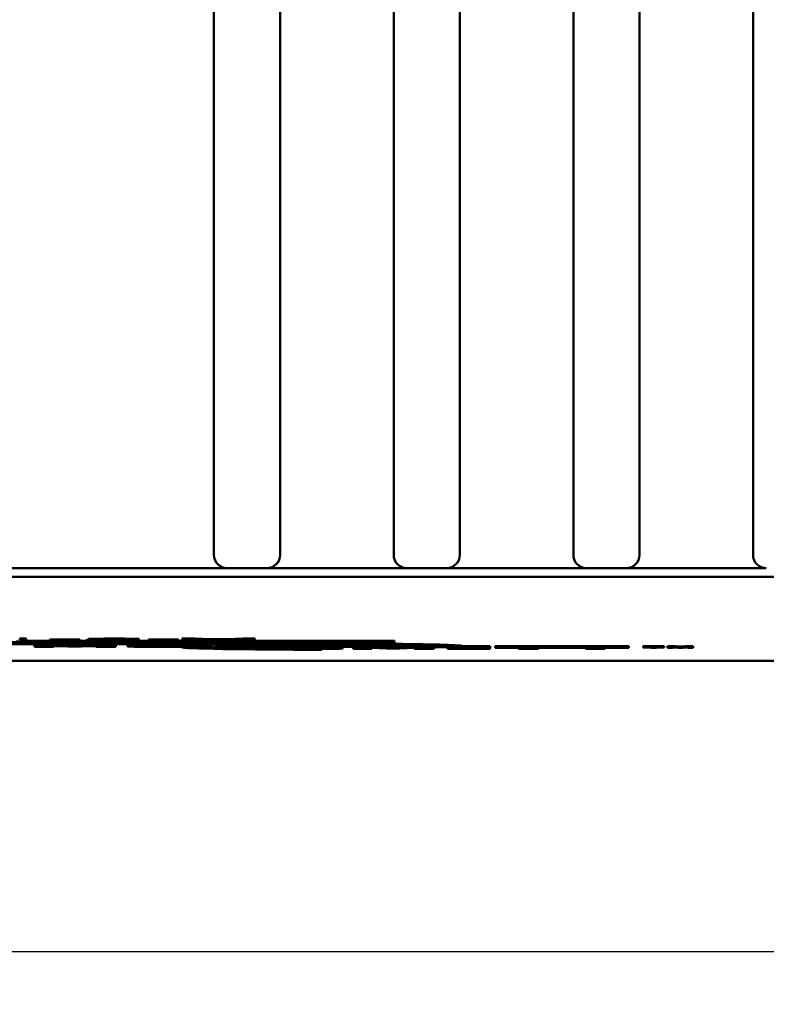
# Model space of a CAD drawing. Header units: millimetres. Extents: x 21 to 365, y 37 to 289.
# Tile 7 of 14: x 112 to 140, y 37 to 74. Entities that reach past the tile are written whole.
import ezdxf

# ---------------------------------------------------------------- set-up
doc = ezdxf.new("R2010")
doc.units = ezdxf.units.MM
doc.layers.add('Arêtes visibles(GABARIT)', color=7, linetype='Continuous', lineweight=50)
doc.layers.add('Cotes(GABARIT)', color=7, linetype='Continuous', lineweight=25)
doc.styles.add('Courant-BSI', font='arial.ttf')
doc.dimstyles.new('MS-Relais', dxfattribs={"dimtxt": 3.5, "dimasz": 2.5, "dimexe": 2, "dimexo": 2, "dimgap": 0.3, "dimtad": 1, "dimtoh": 1, "dimrnd": 1e-08, "dimtxsty": 'Courant-BSI', "dimcen": 0.09, "dimdle": 6, "dimclrd": 7, "dimclre": 7, "dimclrt": 7, "dimazin": 2, "dimtfac": 0.571429, "dimtmove": 0, "dimatfit": 3, "dimfxl": 1, "dimtolj": 1, "dimlwd": 25, "dimlwe": 25, "dimarcsym": 0})

# ---------------------------------------------------------------- blocks, each defined once
blk = doc.blocks.new('*D33')
at = {"layer": 'Cotes(GABARIT)', "color": 7, "linetype": 'Continuous', "lineweight": 25}
for p, q in [((151.899, 55.158), (151.899, 36.758)), ((55.902, 54.658), (55.902, 36.758)), ((58.402, 38.758), (149.399, 38.758))]:
    blk.add_line(p, q, dxfattribs=at)
at = {"layer": 'Cotes(GABARIT)', "color": 7, "linetype": 'Continuous'}
for points in [[(58.402, 39.175), (58.402, 38.342), (55.902, 38.758)], [(149.399, 39.175), (149.399, 38.342), (151.899, 38.758)]]:
    blk.add_solid(points, dxfattribs=at)
at = {"layer": 'Defpoints', "color": 0, "linetype": 'Continuous'}
for p in [(151.899, 57.158), (55.902, 56.658), (151.899, 38.758)]:
    blk.add_point(p, dxfattribs=at)
at = {"layer": 'Cotes(GABARIT)', "color": 7, "linetype": 'Continuous', "lineweight": 25, "insert": (98.637, 42.968), "char_height": 3.5, "attachment_point": 1, "style": 'Courant-BSI'}
blk.add_mtext('\\A1;96{\\H2.000000;±0,3}', dxfattribs=at)

msp = doc.modelspace()

# ---------------------------------------------------------------- linework, layer by layer
at = {"layer": 'Arêtes visibles(GABARIT)'}
for p, q in [((118.902, 107.758), (118.902, 53.758)), ((121.402, 53.758), (121.402, 107.758)), ((125.695, 107.758), (125.695, 53.758)), ((128.195, 53.758), (128.195, 107.758)), ((132.488, 107.758), (132.488, 53.758)), ((134.988, 53.758), (134.988, 107.758)), ((139.28, 107.758), (139.28, 53.758)), ((61.002, 52.928), (146.802, 52.928)), ((89.402, 53.258), (118.402, 53.258)), ((118.402, 53.258), (119.402, 53.258)), ((119.902, 53.258), (119.402, 53.258)), ((119.902, 53.258), (120.402, 53.258)), ((120.902, 53.258), (120.402, 53.258)), ((120.902, 53.258), (125.009, 53.258)), ((125.009, 53.258), (125.302, 53.258)), ((125.302, 53.258), (126.195, 53.258)), ((126.695, 53.258), (126.195, 53.258)), ((126.695, 53.258), (127.195, 53.258)), ((127.695, 53.258), (127.195, 53.258)), ((127.695, 53.258), (131.802, 53.258)), ((131.802, 53.258), (132.094, 53.258)), ((132.094, 53.258), (132.988, 53.258)), ((133.488, 53.258), (132.988, 53.258)), ((133.488, 53.258), (133.988, 53.258)), ((134.488, 53.258), (133.988, 53.258)), ((134.488, 53.258), (138.594, 53.258)), ((138.594, 53.258), (138.887, 53.258)), ((138.887, 53.258), (139.78, 53.258)), ((110.732, 50.46), (125.732, 50.46)), ((125.732, 50.381), (110.732, 50.381)), ((110.982, 50.455), (125.482, 50.455)), ((110.982, 50.436), (125.482, 50.436)), ((125.482, 50.386), (110.982, 50.386)), ((111.797, 50.49), (111.428, 50.49)), ((111.559, 50.593), (111.559, 50.543)), ((111.559, 50.593), (111.797, 50.593)), ((111.559, 50.543), (111.797, 50.543)), ((111.797, 50.593), (111.797, 50.543)), ((111.797, 50.543), (111.797, 50.49)), ((111.797, 50.51), (112.697, 50.51)), ((112.124, 50.381), (112.991, 50.381)), ((112.124, 50.381), (112.124, 50.331)), ((112.124, 50.331), (112.991, 50.331)), ((112.124, 50.278), (112.124, 50.331)), ((112.697, 50.562), (113.832, 50.562)), ((112.697, 50.562), (112.697, 50.512)), ((112.697, 50.512), (113.832, 50.512)), ((112.697, 50.506), (112.697, 50.512)), ((113.832, 50.506), (112.697, 50.506)), ((113.378, 50.291), (112.833, 50.313)), ((112.833, 50.313), (112.833, 50.278)), ((112.991, 50.381), (112.991, 50.331)), ((112.991, 50.381), (113.658, 50.355)), ((112.991, 50.331), (113.658, 50.305)), ((113.893, 50.291), (113.378, 50.291)), ((113.658, 50.355), (114.319, 50.381)), ((113.658, 50.355), (113.658, 50.305)), ((113.658, 50.305), (114.319, 50.331)), ((113.832, 50.562), (113.832, 50.512)), ((113.832, 50.512), (113.832, 50.506)), ((113.832, 50.51), (114.087, 50.51)), ((114.438, 50.313), (113.893, 50.291)), ((114.087, 50.541), (114.087, 50.491)), ((116.07, 50.49), (114.088, 50.49)), ((114.131, 50.545), (114.131, 50.495)), ((114.156, 50.578), (114.156, 50.528)), ((114.536, 50.527), (114.156, 50.528)), ((114.319, 50.381), (114.319, 50.331)), ((114.319, 50.381), (115.187, 50.381)), ((114.319, 50.331), (115.187, 50.331)), ((114.438, 50.278), (114.438, 50.313)), ((114.6, 50.496), (116.07, 50.496)), ((115.187, 50.381), (115.187, 50.331)), ((115.187, 50.331), (115.187, 50.278)), ((115.634, 50.355), (115.634, 50.305)), ((116.066, 50.578), (116.066, 50.528)), ((116.066, 50.546), (116.07, 50.546)), ((116.07, 50.546), (116.07, 50.496)), ((116.07, 50.51), (116.422, 50.51)), ((116.07, 50.496), (116.07, 50.49)), ((116.422, 50.562), (117.556, 50.562)), ((116.422, 50.562), (116.422, 50.512)), ((116.422, 50.512), (117.556, 50.512)), ((116.422, 50.506), (116.422, 50.512)), ((117.556, 50.506), (116.422, 50.506)), ((117.556, 50.562), (117.556, 50.512)), ((117.556, 50.512), (117.556, 50.506)), ((117.556, 50.51), (118.855, 50.51)), ((117.698, 50.593), (117.698, 50.543)), ((117.698, 50.593), (118.181, 50.593)), ((118.855, 50.512), (117.698, 50.543)), ((117.698, 50.543), (118.181, 50.543)), ((118.181, 50.593), (118.181, 50.543)), ((118.181, 50.593), (118.773, 50.577)), ((118.181, 50.543), (118.773, 50.527)), ((118.539, 50.355), (118.539, 50.305)), ((118.682, 50.315), (118.539, 50.315)), ((118.682, 50.315), (118.682, 50.265)), ((118.855, 50.49), (118.855, 50.512)), ((119.253, 50.49), (118.855, 50.49)), ((118.987, 50.381), (120.192, 50.381)), ((118.987, 50.381), (118.987, 50.331)), ((118.987, 50.331), (120.192, 50.331)), ((118.987, 50.278), (118.987, 50.331)), ((119.079, 50.568), (119.079, 50.518)), ((120.451, 50.543), (119.253, 50.512)), ((119.253, 50.512), (119.253, 50.49)), ((119.253, 50.51), (125.732, 50.51)), ((119.406, 50.577), (119.989, 50.593)), ((119.406, 50.527), (119.989, 50.543)), ((119.735, 50.321), (119.735, 50.307)), ((119.988, 50.321), (119.735, 50.321)), ((119.735, 50.307), (119.952, 50.307)), ((119.735, 50.298), (119.735, 50.278)), ((120.008, 50.298), (119.735, 50.298)), ((119.989, 50.593), (119.989, 50.543)), ((119.989, 50.593), (120.451, 50.593)), ((119.989, 50.543), (120.451, 50.543)), ((120.841, 50.278), (120.008, 50.298)), ((120.451, 50.593), (120.451, 50.543)), ((120.749, 50.301), (121.758, 50.278)), ((120.97, 50.378), (120.97, 50.328)), ((121.32, 50.366), (121.32, 50.316)), ((121.32, 50.338), (121.758, 50.328)), ((121.758, 50.328), (121.758, 50.278)), ((121.819, 50.344), (121.819, 50.294)), ((121.819, 50.344), (121.836, 50.344)), ((121.819, 50.282), (121.819, 50.294)), ((121.819, 50.294), (121.887, 50.294)), ((121.836, 50.365), (121.836, 50.315)), ((121.887, 50.31), (121.887, 50.294)), ((122.982, 50.381), (122.982, 50.358)), ((122.982, 50.34), (122.982, 50.358)), ((123.251, 50.297), (123.251, 50.288)), ((123.594, 50.321), (123.594, 50.309)), ((124.089, 50.316), (124.024, 50.316)), ((124.089, 50.338), (124.089, 50.328)), ((124.089, 50.328), (124.089, 50.316)), ((124.161, 50.29), (124.161, 50.257)), ((124.209, 50.337), (124.209, 50.295)), ((124.209, 50.307), (125.029, 50.307)), ((125.029, 50.307), (125.695, 50.281)), ((125.029, 50.307), (125.029, 50.257)), ((125.482, 50.455), (125.482, 50.386)), ((125.695, 50.281), (126.357, 50.307)), ((125.732, 50.51), (125.732, 50.46)), ((125.732, 50.46), (125.732, 50.381)), ((126.357, 50.307), (126.562, 50.307)), ((126.357, 50.307), (126.357, 50.257)), ((128.282, 50.315), (128.282, 50.265)), ((128.282, 50.307), (129.34, 50.307)), ((129.34, 50.307), (129.34, 50.257)), ((129.529, 50.307), (134.584, 50.307)), ((129.529, 50.307), (129.529, 50.257)), ((134.584, 50.307), (134.584, 50.257)), ((135.128, 50.307), (135.128, 50.257)), ((135.128, 50.307), (135.922, 50.307)), ((135.922, 50.307), (135.922, 50.257)), ((136.051, 50.307), (136.354, 50.307)), ((136.051, 50.307), (136.051, 50.257)), ((136.354, 50.307), (136.534, 50.295)), ((136.354, 50.307), (136.354, 50.257)), ((136.534, 50.295), (136.712, 50.307)), ((136.534, 50.295), (136.534, 50.245)), ((136.712, 50.307), (137.015, 50.307)), ((136.712, 50.307), (136.712, 50.257)), ((137.015, 50.307), (137.015, 50.257)), ((112.833, 50.278), (112.124, 50.278)), ((115.187, 50.278), (114.438, 50.278)), ((117.682, 50.279), (117.682, 50.265)), ((117.682, 50.265), (118.682, 50.265)), ((119.735, 50.278), (118.987, 50.278)), ((121.758, 50.278), (120.841, 50.278)), ((121.385, 50.27), (121.402, 50.27)), ((121.385, 50.27), (121.385, 50.22)), ((121.385, 50.207), (121.385, 50.22)), ((121.385, 50.22), (121.453, 50.22)), ((121.402, 50.278), (121.402, 50.241)), ((121.453, 50.235), (121.453, 50.22)), ((122.817, 50.223), (122.817, 50.214)), ((122.982, 50.204), (122.982, 50.19)), ((122.982, 50.19), (122.982, 50.173)), ((123.16, 50.247), (123.16, 50.235)), ((123.656, 50.242), (123.59, 50.242)), ((123.656, 50.28), (123.656, 50.254)), ((123.656, 50.254), (123.656, 50.242)), ((123.775, 50.271), (123.775, 50.221)), ((124.161, 50.257), (125.029, 50.257)), ((124.161, 50.204), (124.161, 50.257)), ((124.871, 50.204), (124.161, 50.204)), ((124.871, 50.239), (124.871, 50.204)), ((125.416, 50.217), (124.871, 50.239)), ((125.029, 50.257), (125.695, 50.231)), ((125.931, 50.217), (125.416, 50.217)), ((125.695, 50.281), (125.695, 50.231)), ((125.695, 50.231), (126.357, 50.257)), ((126.476, 50.239), (125.931, 50.217)), ((126.357, 50.257), (127.225, 50.257)), ((126.476, 50.204), (126.476, 50.239)), ((127.225, 50.204), (126.476, 50.204)), ((127.225, 50.277), (127.225, 50.257)), ((127.225, 50.257), (127.225, 50.204)), ((128.282, 50.265), (127.282, 50.265)), ((127.725, 50.265), (127.725, 50.257)), ((127.725, 50.248), (127.725, 50.257)), ((127.725, 50.257), (129.34, 50.257)), ((127.725, 50.248), (127.725, 50.213)), ((128.156, 50.248), (127.725, 50.248)), ((127.725, 50.204), (127.725, 50.213)), ((127.725, 50.213), (128.156, 50.213)), ((129.34, 50.204), (127.725, 50.204)), ((128.156, 50.213), (128.156, 50.248)), ((129.34, 50.248), (128.909, 50.248)), ((128.909, 50.248), (128.909, 50.213)), ((128.909, 50.213), (129.34, 50.213)), ((129.34, 50.257), (129.34, 50.248)), ((129.34, 50.248), (129.34, 50.213)), ((129.34, 50.213), (129.34, 50.204)), ((129.529, 50.257), (134.584, 50.257)), ((129.529, 50.247), (129.529, 50.257)), ((130.417, 50.247), (129.529, 50.247)), ((130.417, 50.204), (130.417, 50.247)), ((131.17, 50.204), (130.417, 50.204)), ((132.943, 50.247), (131.17, 50.247)), ((131.17, 50.247), (131.17, 50.204)), ((132.943, 50.204), (132.943, 50.247)), ((133.696, 50.204), (132.943, 50.204)), ((134.584, 50.247), (133.696, 50.247)), ((133.696, 50.247), (133.696, 50.204)), ((134.584, 50.257), (134.584, 50.247)), ((135.128, 50.254), (135.128, 50.257)), ((135.128, 50.257), (135.922, 50.257)), ((135.425, 50.254), (135.128, 50.254)), ((135.425, 50.24), (135.425, 50.254)), ((135.627, 50.24), (135.425, 50.24)), ((135.922, 50.254), (135.627, 50.254)), ((135.627, 50.254), (135.627, 50.24)), ((135.922, 50.257), (135.922, 50.254)), ((136.051, 50.257), (136.354, 50.257)), ((136.051, 50.24), (136.051, 50.257)), ((136.238, 50.24), (136.051, 50.24)), ((136.239, 50.254), (136.238, 50.24)), ((136.435, 50.24), (136.239, 50.254)), ((136.354, 50.257), (136.534, 50.245)), ((136.631, 50.24), (136.435, 50.24)), ((136.534, 50.245), (136.712, 50.257)), ((136.829, 50.254), (136.631, 50.24)), ((136.712, 50.257), (137.015, 50.257)), ((136.829, 50.24), (136.829, 50.254)), ((137.015, 50.24), (136.829, 50.24)), ((137.015, 50.257), (137.015, 50.24)), ((49.902, 49.758), (157.902, 49.758))]:
    msp.add_line(p, q, dxfattribs=at)
at = {"layer": 'Arêtes visibles(GABARIT)', "flags": 128}
for points in [[(114.087, 50.541), (114.087, 50.541), (114.088, 50.541), (114.088, 50.541), (114.089, 50.541), (114.089, 50.542), (114.09, 50.542), (114.091, 50.542), (114.092, 50.542), (114.093, 50.542), (114.095, 50.542), (114.097, 50.543), (114.098, 50.543), (114.1, 50.543), (114.102, 50.543), (114.104, 50.543), (114.107, 50.543), (114.109, 50.544), (114.112, 50.544), (114.115, 50.544), (114.118, 50.544), (114.121, 50.544), (114.124, 50.544), (114.128, 50.545), (114.131, 50.545)], [(114.088, 50.49), (114.087, 50.49), (114.087, 50.491), (114.087, 50.491), (114.088, 50.491), (114.088, 50.491), (114.089, 50.491), (114.09, 50.492), (114.091, 50.492), (114.092, 50.492), (114.093, 50.492), (114.095, 50.492), (114.096, 50.493), (114.098, 50.493), (114.1, 50.493), (114.103, 50.493), (114.105, 50.493), (114.108, 50.493), (114.11, 50.494), (114.113, 50.494), (114.117, 50.494), (114.12, 50.494), (114.124, 50.494), (114.127, 50.495), (114.131, 50.495)], [(114.131, 50.545), (114.132, 50.545), (114.133, 50.545), (114.134, 50.545), (114.135, 50.545), (114.136, 50.545), (114.137, 50.545), (114.138, 50.545), (114.139, 50.545), (114.14, 50.545), (114.141, 50.545), (114.142, 50.545), (114.143, 50.545), (114.144, 50.545), (114.145, 50.545), (114.146, 50.545), (114.147, 50.545), (114.149, 50.545), (114.15, 50.546), (114.151, 50.546), (114.152, 50.546), (114.153, 50.546), (114.154, 50.546), (114.155, 50.546), (114.156, 50.546)], [(114.131, 50.495), (114.144, 50.495), (114.159, 50.496), (114.175, 50.496), (114.192, 50.497), (114.21, 50.498), (114.229, 50.498), (114.25, 50.499), (114.272, 50.499), (114.296, 50.5), (114.32, 50.501), (114.346, 50.501), (114.374, 50.502), (114.402, 50.502), (114.433, 50.503), (114.466, 50.503), (114.501, 50.504), (114.538, 50.505), (114.578, 50.505), (114.619, 50.506), (114.662, 50.507), (114.708, 50.507), (114.755, 50.508), (114.804, 50.509), (114.856, 50.51)], [(114.156, 50.578), (114.164, 50.579), (114.175, 50.58), (114.189, 50.581), (114.206, 50.582), (114.226, 50.583), (114.249, 50.584), (114.275, 50.585), (114.304, 50.586), (114.336, 50.587), (114.37, 50.588), (114.408, 50.588), (114.449, 50.589), (114.493, 50.59), (114.538, 50.59), (114.587, 50.591), (114.638, 50.591), (114.691, 50.591), (114.746, 50.592), (114.804, 50.592), (114.865, 50.592), (114.927, 50.593), (114.993, 50.593), (115.06, 50.593), (115.13, 50.593)], [(114.156, 50.528), (114.164, 50.529), (114.175, 50.53), (114.189, 50.531), (114.206, 50.532), (114.226, 50.533), (114.249, 50.534), (114.275, 50.535), (114.304, 50.536), (114.336, 50.537), (114.37, 50.538), (114.408, 50.538), (114.449, 50.539), (114.493, 50.54), (114.538, 50.54), (114.587, 50.541), (114.638, 50.541), (114.691, 50.541), (114.746, 50.542), (114.804, 50.542), (114.865, 50.542), (114.927, 50.543), (114.993, 50.543), (115.06, 50.543), (115.13, 50.543)], [(115.121, 50.537), (115.078, 50.537), (115.036, 50.537), (114.995, 50.537), (114.956, 50.537), (114.919, 50.537), (114.883, 50.537), (114.848, 50.537), (114.815, 50.536), (114.783, 50.536), (114.753, 50.536), (114.724, 50.535), (114.697, 50.535), (114.672, 50.534), (114.648, 50.534), (114.627, 50.533), (114.609, 50.533), (114.592, 50.532), (114.577, 50.531), (114.565, 50.531), (114.555, 50.53), (114.547, 50.529), (114.541, 50.529), (114.537, 50.528), (114.536, 50.527)], [(115.181, 50.506), (115.127, 50.506), (115.077, 50.505), (115.03, 50.504), (114.986, 50.504), (114.946, 50.503), (114.909, 50.502), (114.875, 50.502), (114.844, 50.501), (114.817, 50.501), (114.793, 50.501), (114.773, 50.5), (114.755, 50.5), (114.74, 50.5), (114.725, 50.499), (114.711, 50.499), (114.696, 50.499), (114.683, 50.498), (114.67, 50.498), (114.657, 50.498), (114.645, 50.498), (114.633, 50.497), (114.621, 50.497), (114.61, 50.497), (114.6, 50.496)], [(114.856, 50.51), (114.935, 50.511), (115.01, 50.512), (115.08, 50.513), (115.146, 50.514), (115.207, 50.515), (115.264, 50.516), (115.317, 50.517), (115.365, 50.518), (115.409, 50.518), (115.449, 50.519), (115.484, 50.52), (115.515, 50.521), (115.542, 50.521), (115.567, 50.522), (115.59, 50.523), (115.61, 50.523), (115.628, 50.524), (115.643, 50.525), (115.656, 50.525), (115.667, 50.526), (115.675, 50.527), (115.681, 50.527), (115.685, 50.528), (115.686, 50.528)], [(115.686, 50.528), (115.685, 50.529), (115.682, 50.53), (115.676, 50.53), (115.669, 50.531), (115.659, 50.531), (115.647, 50.532), (115.633, 50.532), (115.616, 50.533), (115.598, 50.534), (115.577, 50.534), (115.554, 50.534), (115.529, 50.535), (115.503, 50.535), (115.475, 50.536), (115.445, 50.536), (115.414, 50.536), (115.382, 50.537), (115.349, 50.537), (115.314, 50.537), (115.278, 50.537), (115.241, 50.537), (115.202, 50.537), (115.163, 50.537), (115.121, 50.537)], [(115.13, 50.593), (115.201, 50.593), (115.269, 50.593), (115.335, 50.593), (115.398, 50.592), (115.459, 50.592), (115.517, 50.592), (115.573, 50.591), (115.626, 50.591), (115.677, 50.59), (115.725, 50.59), (115.771, 50.589), (115.814, 50.589), (115.854, 50.588), (115.891, 50.587), (115.924, 50.586), (115.954, 50.586), (115.98, 50.585), (116.003, 50.584), (116.022, 50.583), (116.038, 50.582), (116.05, 50.581), (116.059, 50.58), (116.064, 50.579), (116.066, 50.578)], [(115.13, 50.543), (115.201, 50.543), (115.269, 50.543), (115.335, 50.543), (115.398, 50.542), (115.459, 50.542), (115.517, 50.542), (115.573, 50.541), (115.626, 50.541), (115.677, 50.54), (115.725, 50.54), (115.771, 50.539), (115.814, 50.539), (115.854, 50.538), (115.891, 50.537), (115.924, 50.536), (115.954, 50.536), (115.98, 50.535), (116.003, 50.534), (116.022, 50.533), (116.038, 50.532), (116.05, 50.531), (116.059, 50.53), (116.064, 50.529), (116.066, 50.528)], [(116.066, 50.528), (116.064, 50.527), (116.061, 50.527), (116.055, 50.526), (116.047, 50.525), (116.037, 50.524), (116.024, 50.524), (116.01, 50.523), (115.992, 50.522), (115.973, 50.521), (115.95, 50.521), (115.924, 50.52), (115.895, 50.519), (115.863, 50.518), (115.827, 50.517), (115.789, 50.517), (115.748, 50.516), (115.701, 50.515), (115.648, 50.514), (115.588, 50.513), (115.52, 50.512), (115.446, 50.511), (115.364, 50.509), (115.276, 50.508), (115.181, 50.506)], [(115.634, 50.355), (115.636, 50.356), (115.642, 50.358), (115.651, 50.36), (115.664, 50.361), (115.681, 50.363), (115.702, 50.364), (115.727, 50.366), (115.755, 50.367), (115.787, 50.368), (115.823, 50.37), (115.863, 50.371), (115.906, 50.372), (115.953, 50.373), (116.004, 50.374), (116.059, 50.375), (116.116, 50.376), (116.177, 50.377), (116.24, 50.378), (116.306, 50.379), (116.375, 50.379), (116.447, 50.38), (116.521, 50.38), (116.599, 50.381), (116.679, 50.381)], [(115.634, 50.305), (115.639, 50.307), (115.654, 50.31), (115.681, 50.313), (115.721, 50.315), (115.775, 50.318), (115.837, 50.32), (115.903, 50.322), (115.968, 50.324), (116.029, 50.325), (116.085, 50.326), (116.143, 50.327), (116.203, 50.327), (116.267, 50.328), (116.333, 50.329), (116.401, 50.33), (116.473, 50.33), (116.546, 50.331), (116.621, 50.331), (116.697, 50.331), (116.773, 50.332), (116.851, 50.332), (116.929, 50.332), (117.007, 50.332), (117.085, 50.332)], [(117.085, 50.277), (117.001, 50.277), (116.916, 50.278), (116.832, 50.278), (116.748, 50.278), (116.665, 50.278), (116.584, 50.279), (116.504, 50.279), (116.425, 50.28), (116.35, 50.28), (116.278, 50.281), (116.209, 50.282), (116.143, 50.283), (116.08, 50.284), (116.018, 50.285), (115.956, 50.286), (115.893, 50.288), (115.833, 50.289), (115.777, 50.291), (115.73, 50.293), (115.694, 50.296), (115.666, 50.298), (115.648, 50.3), (115.637, 50.302), (115.634, 50.305)], [(116.619, 50.318), (116.6, 50.318), (116.583, 50.317), (116.567, 50.317), (116.552, 50.316), (116.538, 50.316), (116.525, 50.315), (116.512, 50.315), (116.501, 50.314), (116.491, 50.314), (116.481, 50.313), (116.471, 50.313), (116.463, 50.312), (116.455, 50.312), (116.448, 50.311), (116.441, 50.311), (116.435, 50.31), (116.43, 50.309), (116.425, 50.309), (116.421, 50.308), (116.418, 50.308), (116.415, 50.307), (116.413, 50.306), (116.412, 50.305), (116.412, 50.305)], [(116.412, 50.305), (116.412, 50.304), (116.413, 50.304), (116.414, 50.303), (116.415, 50.303), (116.417, 50.302), (116.419, 50.301), (116.422, 50.301), (116.425, 50.3), (116.429, 50.3), (116.433, 50.299), (116.438, 50.299), (116.443, 50.298), (116.449, 50.298), (116.456, 50.297), (116.463, 50.297), (116.471, 50.296), (116.481, 50.296), (116.492, 50.295), (116.507, 50.295), (116.523, 50.294), (116.542, 50.293), (116.564, 50.293), (116.588, 50.292), (116.616, 50.291)], [(116.616, 50.291), (116.637, 50.291), (116.658, 50.29), (116.681, 50.29), (116.704, 50.29), (116.729, 50.289), (116.756, 50.289), (116.783, 50.289), (116.811, 50.288), (116.838, 50.288), (116.863, 50.288), (116.887, 50.288), (116.908, 50.288), (116.926, 50.288), (116.94, 50.288), (116.955, 50.288), (116.97, 50.287), (116.984, 50.287), (116.999, 50.287), (117.014, 50.287), (117.028, 50.287), (117.043, 50.287), (117.058, 50.287), (117.073, 50.287), (117.088, 50.287)], [(117.088, 50.322), (117.071, 50.322), (117.054, 50.322), (117.037, 50.322), (117.021, 50.322), (117.004, 50.322), (116.988, 50.322), (116.971, 50.322), (116.955, 50.322), (116.939, 50.322), (116.922, 50.322), (116.906, 50.322), (116.89, 50.322), (116.874, 50.321), (116.859, 50.321), (116.843, 50.321), (116.825, 50.321), (116.804, 50.321), (116.78, 50.321), (116.754, 50.32), (116.725, 50.32), (116.696, 50.32), (116.669, 50.319), (116.643, 50.319), (116.619, 50.318)], [(117.085, 50.332), (117.165, 50.332), (117.244, 50.332), (117.322, 50.332), (117.4, 50.332), (117.478, 50.331), (117.554, 50.331), (117.629, 50.331), (117.704, 50.33), (117.776, 50.329), (117.845, 50.329), (117.912, 50.328), (117.976, 50.327), (118.037, 50.327), (118.096, 50.326), (118.154, 50.325), (118.218, 50.323), (118.285, 50.322), (118.351, 50.32), (118.412, 50.317), (118.461, 50.315), (118.497, 50.312), (118.521, 50.31), (118.535, 50.307), (118.539, 50.305)], [(118.539, 50.305), (118.536, 50.302), (118.524, 50.3), (118.504, 50.298), (118.474, 50.295), (118.434, 50.293), (118.383, 50.291), (118.326, 50.289), (118.266, 50.287), (118.205, 50.286), (118.145, 50.285), (118.085, 50.284), (118.022, 50.283), (117.957, 50.282), (117.888, 50.281), (117.816, 50.28), (117.741, 50.28), (117.663, 50.279), (117.583, 50.279), (117.502, 50.278), (117.42, 50.278), (117.337, 50.278), (117.253, 50.278), (117.169, 50.277), (117.085, 50.277)], [(117.557, 50.318), (117.542, 50.318), (117.526, 50.319), (117.51, 50.319), (117.493, 50.319), (117.476, 50.32), (117.457, 50.32), (117.438, 50.32), (117.419, 50.32), (117.398, 50.321), (117.378, 50.321), (117.356, 50.321), (117.335, 50.321), (117.314, 50.321), (117.293, 50.321), (117.272, 50.322), (117.251, 50.322), (117.231, 50.322), (117.211, 50.322), (117.191, 50.322), (117.17, 50.322), (117.15, 50.322), (117.129, 50.322), (117.109, 50.322), (117.088, 50.322)], [(117.088, 50.287), (117.108, 50.287), (117.129, 50.287), (117.149, 50.287), (117.169, 50.287), (117.189, 50.287), (117.209, 50.287), (117.228, 50.288), (117.248, 50.288), (117.267, 50.288), (117.286, 50.288), (117.305, 50.288), (117.324, 50.288), (117.344, 50.288), (117.363, 50.288), (117.383, 50.289), (117.404, 50.289), (117.425, 50.289), (117.446, 50.289), (117.467, 50.29), (117.488, 50.29), (117.507, 50.29), (117.525, 50.291), (117.543, 50.291), (117.559, 50.291)], [(117.492, 50.381), (117.572, 50.381), (117.649, 50.38), (117.724, 50.38), (117.796, 50.379), (117.865, 50.379), (117.931, 50.378), (117.994, 50.377), (118.054, 50.376), (118.112, 50.375), (118.167, 50.374), (118.218, 50.373), (118.266, 50.372), (118.309, 50.371), (118.349, 50.37), (118.385, 50.368), (118.418, 50.367), (118.446, 50.366), (118.471, 50.364), (118.492, 50.363), (118.509, 50.361), (118.522, 50.36), (118.532, 50.358), (118.537, 50.356), (118.539, 50.355)], [(117.761, 50.305), (117.761, 50.305), (117.761, 50.306), (117.76, 50.306), (117.759, 50.306), (117.758, 50.307), (117.756, 50.307), (117.754, 50.308), (117.752, 50.308), (117.749, 50.309), (117.746, 50.309), (117.742, 50.31), (117.738, 50.31), (117.734, 50.311), (117.729, 50.311), (117.724, 50.312), (117.718, 50.312), (117.711, 50.312), (117.704, 50.313), (117.693, 50.313), (117.678, 50.314), (117.657, 50.315), (117.631, 50.316), (117.597, 50.317), (117.557, 50.318)], [(117.559, 50.291), (117.572, 50.292), (117.585, 50.292), (117.596, 50.292), (117.608, 50.293), (117.619, 50.293), (117.629, 50.293), (117.639, 50.294), (117.649, 50.294), (117.658, 50.294), (117.667, 50.295), (117.675, 50.295), (117.683, 50.295), (117.69, 50.296), (117.698, 50.296), (117.704, 50.296), (117.711, 50.297), (117.718, 50.297), (117.726, 50.298), (117.735, 50.299), (117.743, 50.299), (117.75, 50.3), (117.756, 50.302), (117.76, 50.303), (117.761, 50.305)], [(118.773, 50.577), (118.787, 50.576), (118.801, 50.576), (118.814, 50.576), (118.828, 50.575), (118.841, 50.575), (118.855, 50.575), (118.868, 50.574), (118.881, 50.574), (118.894, 50.573), (118.907, 50.573), (118.92, 50.573), (118.933, 50.572), (118.946, 50.572), (118.958, 50.572), (118.971, 50.571), (118.983, 50.571), (118.996, 50.571), (119.008, 50.57), (119.02, 50.57), (119.032, 50.569), (119.044, 50.569), (119.056, 50.569), (119.068, 50.568), (119.079, 50.568)], [(118.773, 50.527), (118.787, 50.526), (118.801, 50.526), (118.814, 50.526), (118.828, 50.525), (118.841, 50.525), (118.855, 50.525), (118.868, 50.524), (118.881, 50.524), (118.894, 50.523), (118.907, 50.523), (118.92, 50.523), (118.933, 50.522), (118.946, 50.522), (118.958, 50.522), (118.971, 50.521), (118.983, 50.521), (118.996, 50.521), (119.008, 50.52), (119.02, 50.52), (119.032, 50.519), (119.044, 50.519), (119.056, 50.519), (119.068, 50.518), (119.079, 50.518)], [(119.079, 50.568), (119.091, 50.568), (119.102, 50.569), (119.114, 50.569), (119.126, 50.569), (119.138, 50.57), (119.15, 50.57), (119.163, 50.57), (119.176, 50.571), (119.189, 50.571), (119.202, 50.572), (119.215, 50.572), (119.229, 50.572), (119.242, 50.573), (119.256, 50.573), (119.27, 50.573), (119.285, 50.574), (119.299, 50.574), (119.314, 50.575), (119.329, 50.575), (119.344, 50.576), (119.359, 50.576), (119.375, 50.576), (119.39, 50.577), (119.406, 50.577)], [(119.079, 50.518), (119.091, 50.518), (119.102, 50.519), (119.114, 50.519), (119.126, 50.519), (119.138, 50.52), (119.15, 50.52), (119.163, 50.52), (119.176, 50.521), (119.189, 50.521), (119.202, 50.522), (119.215, 50.522), (119.229, 50.522), (119.242, 50.523), (119.256, 50.523), (119.27, 50.523), (119.285, 50.524), (119.299, 50.524), (119.314, 50.525), (119.329, 50.525), (119.344, 50.526), (119.359, 50.526), (119.375, 50.526), (119.39, 50.527), (119.406, 50.527)], [(119.952, 50.307), (119.966, 50.307), (119.981, 50.307), (119.995, 50.307), (120.01, 50.307), (120.025, 50.307), (120.04, 50.307), (120.055, 50.307), (120.07, 50.307), (120.085, 50.307), (120.099, 50.307), (120.114, 50.307), (120.129, 50.307), (120.144, 50.307), (120.159, 50.307), (120.173, 50.307), (120.188, 50.307), (120.202, 50.307), (120.217, 50.307), (120.235, 50.308), (120.263, 50.308), (120.297, 50.308), (120.334, 50.308), (120.37, 50.308), (120.404, 50.309)], [(120.36, 50.32), (120.346, 50.321), (120.331, 50.321), (120.316, 50.321), (120.301, 50.321), (120.286, 50.321), (120.27, 50.321), (120.255, 50.321), (120.239, 50.321), (120.224, 50.321), (120.208, 50.321), (120.193, 50.321), (120.177, 50.321), (120.161, 50.321), (120.145, 50.321), (120.13, 50.321), (120.114, 50.321), (120.098, 50.321), (120.083, 50.321), (120.067, 50.321), (120.051, 50.321), (120.035, 50.321), (120.02, 50.321), (120.004, 50.321), (119.988, 50.321)], [(120.192, 50.381), (120.234, 50.381), (120.274, 50.381), (120.313, 50.381), (120.352, 50.381), (120.39, 50.381), (120.426, 50.381), (120.462, 50.381), (120.497, 50.381), (120.531, 50.381), (120.564, 50.38), (120.596, 50.38), (120.628, 50.38), (120.658, 50.38), (120.688, 50.38), (120.718, 50.38), (120.748, 50.38), (120.777, 50.38), (120.806, 50.379), (120.834, 50.379), (120.862, 50.379), (120.89, 50.379), (120.917, 50.379), (120.944, 50.378), (120.97, 50.378)], [(120.192, 50.331), (120.292, 50.331), (120.378, 50.331), (120.452, 50.331), (120.513, 50.331), (120.563, 50.33), (120.601, 50.33), (120.628, 50.33), (120.649, 50.33), (120.67, 50.33), (120.692, 50.33), (120.713, 50.33), (120.734, 50.33), (120.754, 50.33), (120.775, 50.33), (120.795, 50.33), (120.815, 50.329), (120.835, 50.329), (120.855, 50.329), (120.875, 50.329), (120.894, 50.329), (120.913, 50.329), (120.933, 50.328), (120.952, 50.328), (120.97, 50.328)], [(120.547, 50.315), (120.547, 50.315), (120.545, 50.316), (120.543, 50.316), (120.54, 50.316), (120.535, 50.317), (120.529, 50.317), (120.522, 50.318), (120.513, 50.318), (120.504, 50.318), (120.495, 50.318), (120.485, 50.319), (120.476, 50.319), (120.467, 50.319), (120.458, 50.319), (120.45, 50.319), (120.441, 50.32), (120.432, 50.32), (120.422, 50.32), (120.412, 50.32), (120.402, 50.32), (120.392, 50.32), (120.382, 50.32), (120.371, 50.32), (120.36, 50.32)], [(120.404, 50.309), (120.415, 50.309), (120.426, 50.309), (120.436, 50.309), (120.446, 50.31), (120.456, 50.31), (120.465, 50.31), (120.474, 50.31), (120.482, 50.31), (120.49, 50.311), (120.498, 50.311), (120.505, 50.311), (120.511, 50.311), (120.517, 50.311), (120.522, 50.312), (120.527, 50.312), (120.532, 50.312), (120.536, 50.313), (120.539, 50.313), (120.542, 50.313), (120.544, 50.314), (120.545, 50.314), (120.547, 50.314), (120.547, 50.314), (120.547, 50.315)], [(121.32, 50.316), (121.32, 50.316), (121.319, 50.315), (121.318, 50.315), (121.315, 50.314), (121.312, 50.314), (121.308, 50.313), (121.303, 50.313), (121.298, 50.312), (121.291, 50.312), (121.284, 50.311), (121.276, 50.311), (121.266, 50.31), (121.256, 50.31), (121.243, 50.309), (121.225, 50.308), (121.2, 50.308), (121.167, 50.307), (121.125, 50.306), (121.073, 50.305), (121.015, 50.304), (120.954, 50.303), (120.889, 50.302), (120.82, 50.301), (120.749, 50.301)], [(120.97, 50.378), (120.997, 50.378), (121.022, 50.377), (121.046, 50.377), (121.07, 50.377), (121.093, 50.376), (121.114, 50.376), (121.135, 50.376), (121.155, 50.375), (121.174, 50.375), (121.192, 50.374), (121.209, 50.374), (121.226, 50.373), (121.241, 50.373), (121.255, 50.373), (121.267, 50.372), (121.278, 50.371), (121.288, 50.371), (121.297, 50.37), (121.304, 50.37), (121.31, 50.369), (121.315, 50.368), (121.318, 50.368), (121.32, 50.367), (121.32, 50.366)], [(120.97, 50.328), (121, 50.328), (121.029, 50.327), (121.057, 50.327), (121.083, 50.327), (121.109, 50.326), (121.133, 50.326), (121.157, 50.325), (121.179, 50.325), (121.2, 50.324), (121.218, 50.324), (121.235, 50.323), (121.25, 50.323), (121.263, 50.322), (121.274, 50.322), (121.284, 50.321), (121.292, 50.321), (121.299, 50.32), (121.305, 50.32), (121.31, 50.319), (121.314, 50.319), (121.317, 50.318), (121.319, 50.318), (121.32, 50.317), (121.32, 50.316)], [(121.758, 50.303), (121.761, 50.303), (121.763, 50.303), (121.765, 50.303), (121.768, 50.303), (121.77, 50.303), (121.773, 50.303), (121.775, 50.303), (121.778, 50.303), (121.781, 50.303), (121.783, 50.303), (121.786, 50.303), (121.788, 50.303), (121.791, 50.303), (121.793, 50.304), (121.796, 50.304), (121.798, 50.304), (121.801, 50.304), (121.803, 50.304), (121.806, 50.304), (121.809, 50.304), (121.811, 50.304), (121.814, 50.304), (121.816, 50.304), (121.819, 50.304)], [(121.836, 50.365), (121.837, 50.366), (121.842, 50.367), (121.851, 50.368), (121.862, 50.369), (121.877, 50.37), (121.896, 50.371), (121.917, 50.372), (121.942, 50.373), (121.971, 50.373), (122.002, 50.374), (122.037, 50.375), (122.075, 50.375), (122.117, 50.376), (122.162, 50.377), (122.21, 50.377), (122.26, 50.378), (122.312, 50.379), (122.365, 50.379), (122.42, 50.38), (122.477, 50.38), (122.536, 50.38), (122.596, 50.381), (122.657, 50.381), (122.721, 50.381)], [(121.836, 50.315), (121.839, 50.317), (121.849, 50.318), (121.866, 50.319), (121.89, 50.321), (121.923, 50.322), (121.962, 50.323), (122.007, 50.324), (122.058, 50.325), (122.115, 50.326), (122.174, 50.327), (122.236, 50.328), (122.298, 50.328), (122.36, 50.329), (122.421, 50.33), (122.484, 50.33), (122.547, 50.33), (122.612, 50.331), (122.678, 50.331), (122.744, 50.331), (122.812, 50.331), (122.879, 50.332), (122.947, 50.332), (123.015, 50.332), (123.083, 50.332)], [(122.485, 50.301), (122.447, 50.301), (122.409, 50.301), (122.372, 50.301), (122.335, 50.302), (122.298, 50.302), (122.262, 50.302), (122.227, 50.303), (122.192, 50.303), (122.159, 50.303), (122.126, 50.304), (122.095, 50.304), (122.063, 50.305), (122.032, 50.305), (122, 50.306), (121.97, 50.307), (121.941, 50.308), (121.915, 50.308), (121.892, 50.309), (121.874, 50.31), (121.86, 50.311), (121.849, 50.312), (121.841, 50.313), (121.837, 50.314), (121.836, 50.315)], [(121.887, 50.294), (121.949, 50.293), (122.009, 50.292), (122.068, 50.292), (122.125, 50.291), (122.179, 50.291), (122.23, 50.29), (122.278, 50.29), (122.322, 50.289), (122.362, 50.289), (122.398, 50.289), (122.434, 50.289), (122.469, 50.288), (122.505, 50.288), (122.541, 50.288), (122.577, 50.288), (122.614, 50.288), (122.65, 50.288), (122.687, 50.287), (122.724, 50.287), (122.761, 50.287), (122.798, 50.287), (122.835, 50.287), (122.873, 50.287), (122.91, 50.287)], [(123.139, 50.298), (123.112, 50.298), (123.085, 50.298), (123.057, 50.298), (123.03, 50.298), (123.003, 50.298), (122.975, 50.298), (122.948, 50.298), (122.92, 50.299), (122.893, 50.299), (122.866, 50.299), (122.838, 50.299), (122.81, 50.299), (122.783, 50.299), (122.755, 50.299), (122.728, 50.299), (122.701, 50.299), (122.673, 50.3), (122.646, 50.3), (122.619, 50.3), (122.592, 50.3), (122.565, 50.3), (122.538, 50.3), (122.512, 50.3), (122.485, 50.301)], [(122.779, 50.321), (122.757, 50.321), (122.735, 50.321), (122.715, 50.32), (122.696, 50.32), (122.678, 50.32), (122.662, 50.319), (122.649, 50.319), (122.639, 50.319), (122.632, 50.319), (122.627, 50.319), (122.624, 50.318), (122.621, 50.318), (122.619, 50.318), (122.617, 50.318), (122.615, 50.318), (122.613, 50.318), (122.611, 50.318), (122.61, 50.318), (122.609, 50.318), (122.608, 50.317), (122.607, 50.317), (122.607, 50.317), (122.607, 50.317), (122.606, 50.317)], [(122.606, 50.317), (122.607, 50.317), (122.608, 50.316), (122.61, 50.316), (122.614, 50.316), (122.618, 50.316), (122.623, 50.315), (122.63, 50.315), (122.637, 50.315), (122.646, 50.315), (122.656, 50.314), (122.666, 50.314), (122.678, 50.314), (122.692, 50.314), (122.709, 50.313), (122.728, 50.313), (122.752, 50.313), (122.779, 50.313), (122.808, 50.313), (122.838, 50.312), (122.87, 50.312), (122.903, 50.312), (122.936, 50.312), (122.969, 50.312), (123.003, 50.312)], [(123.122, 50.322), (123.092, 50.322), (123.065, 50.322), (123.041, 50.322), (123.019, 50.322), (122.999, 50.322), (122.981, 50.322), (122.966, 50.322), (122.952, 50.322), (122.941, 50.322), (122.93, 50.322), (122.919, 50.322), (122.908, 50.322), (122.897, 50.322), (122.886, 50.322), (122.875, 50.322), (122.864, 50.322), (122.853, 50.322), (122.842, 50.321), (122.832, 50.321), (122.821, 50.321), (122.81, 50.321), (122.8, 50.321), (122.789, 50.321), (122.779, 50.321)], [(124.209, 50.295), (124.207, 50.294), (124.202, 50.293), (124.194, 50.292), (124.182, 50.291), (124.167, 50.29), (124.148, 50.289), (124.124, 50.288), (124.098, 50.287), (124.067, 50.286), (124.034, 50.285), (123.997, 50.285), (123.957, 50.284), (123.91, 50.283), (123.853, 50.282), (123.785, 50.281), (123.706, 50.281), (123.615, 50.28), (123.519, 50.279), (123.42, 50.279), (123.32, 50.278), (123.218, 50.278), (123.115, 50.278), (123.011, 50.278), (122.908, 50.278)], [(122.91, 50.287), (122.938, 50.287), (122.967, 50.287), (122.995, 50.287), (123.021, 50.287), (123.045, 50.287), (123.065, 50.287), (123.08, 50.287), (123.09, 50.287), (123.101, 50.287), (123.112, 50.287), (123.123, 50.287), (123.133, 50.288), (123.144, 50.288), (123.154, 50.288), (123.165, 50.288), (123.175, 50.288), (123.185, 50.288), (123.195, 50.288), (123.205, 50.288), (123.214, 50.288), (123.224, 50.288), (123.233, 50.288), (123.242, 50.288), (123.251, 50.288)], [(123.003, 50.312), (123.028, 50.312), (123.052, 50.311), (123.077, 50.311), (123.102, 50.311), (123.126, 50.311), (123.151, 50.311), (123.176, 50.311), (123.201, 50.311), (123.225, 50.311), (123.25, 50.311), (123.275, 50.311), (123.299, 50.31), (123.324, 50.31), (123.349, 50.31), (123.374, 50.31), (123.398, 50.31), (123.423, 50.31), (123.448, 50.31), (123.472, 50.31), (123.497, 50.309), (123.521, 50.309), (123.545, 50.309), (123.57, 50.309), (123.594, 50.309)], [(123.083, 50.332), (123.155, 50.332), (123.224, 50.332), (123.29, 50.332), (123.351, 50.332), (123.409, 50.331), (123.462, 50.331), (123.51, 50.331), (123.554, 50.331), (123.594, 50.331), (123.628, 50.331), (123.662, 50.331), (123.696, 50.331), (123.729, 50.33), (123.763, 50.33), (123.796, 50.33), (123.83, 50.33), (123.863, 50.33), (123.896, 50.33), (123.929, 50.329), (123.961, 50.329), (123.994, 50.329), (124.026, 50.329), (124.058, 50.329), (124.089, 50.328)], [(124.024, 50.316), (123.98, 50.317), (123.936, 50.318), (123.891, 50.318), (123.847, 50.319), (123.803, 50.319), (123.76, 50.319), (123.719, 50.32), (123.68, 50.32), (123.643, 50.32), (123.608, 50.321), (123.575, 50.321), (123.541, 50.321), (123.507, 50.321), (123.473, 50.321), (123.439, 50.322), (123.404, 50.322), (123.37, 50.322), (123.335, 50.322), (123.3, 50.322), (123.265, 50.322), (123.229, 50.322), (123.194, 50.322), (123.158, 50.322), (123.122, 50.322)], [(123.438, 50.293), (123.437, 50.293), (123.432, 50.294), (123.425, 50.294), (123.414, 50.294), (123.4, 50.295), (123.384, 50.295), (123.365, 50.296), (123.344, 50.296), (123.324, 50.296), (123.307, 50.296), (123.294, 50.297), (123.282, 50.297), (123.271, 50.297), (123.26, 50.297), (123.248, 50.297), (123.236, 50.297), (123.225, 50.297), (123.213, 50.297), (123.201, 50.297), (123.188, 50.297), (123.176, 50.297), (123.164, 50.298), (123.151, 50.298), (123.139, 50.298)], [(123.251, 50.288), (123.262, 50.288), (123.273, 50.288), (123.284, 50.288), (123.295, 50.289), (123.305, 50.289), (123.315, 50.289), (123.325, 50.289), (123.335, 50.289), (123.344, 50.289), (123.354, 50.289), (123.363, 50.289), (123.371, 50.29), (123.38, 50.29), (123.389, 50.29), (123.397, 50.29), (123.405, 50.29), (123.413, 50.291), (123.419, 50.291), (123.425, 50.291), (123.43, 50.291), (123.434, 50.292), (123.436, 50.292), (123.437, 50.292), (123.438, 50.293)], [(123.594, 50.309), (123.656, 50.308), (123.719, 50.308), (123.779, 50.307), (123.838, 50.307), (123.895, 50.306), (123.949, 50.306), (123.997, 50.305), (124.037, 50.304), (124.07, 50.303), (124.096, 50.303), (124.116, 50.302), (124.132, 50.302), (124.145, 50.301), (124.157, 50.3), (124.168, 50.3), (124.177, 50.299), (124.185, 50.299), (124.191, 50.298), (124.197, 50.298), (124.201, 50.297), (124.205, 50.297), (124.207, 50.296), (124.208, 50.295), (124.209, 50.295)], [(122.474, 50.203), (122.344, 50.203), (122.23, 50.204), (122.131, 50.204), (122.047, 50.204), (121.978, 50.204), (121.922, 50.204), (121.881, 50.205), (121.85, 50.205), (121.82, 50.205), (121.791, 50.205), (121.761, 50.205), (121.732, 50.205), (121.702, 50.205), (121.673, 50.206), (121.644, 50.206), (121.615, 50.206), (121.585, 50.206), (121.556, 50.206), (121.528, 50.206), (121.499, 50.207), (121.47, 50.207), (121.442, 50.207), (121.413, 50.207), (121.385, 50.207)], [(121.402, 50.241), (121.405, 50.243), (121.415, 50.244), (121.432, 50.245), (121.457, 50.247), (121.489, 50.248), (121.528, 50.249), (121.573, 50.25), (121.625, 50.251), (121.681, 50.252), (121.741, 50.253), (121.802, 50.254), (121.865, 50.254), (121.926, 50.255), (121.988, 50.255), (122.05, 50.256), (122.114, 50.256), (122.178, 50.257), (122.244, 50.257), (122.311, 50.257), (122.378, 50.257), (122.445, 50.257), (122.513, 50.258), (122.581, 50.258), (122.649, 50.258)], [(122.051, 50.226), (122.013, 50.227), (121.976, 50.227), (121.938, 50.227), (121.901, 50.227), (121.864, 50.228), (121.828, 50.228), (121.793, 50.228), (121.758, 50.229), (121.725, 50.229), (121.693, 50.23), (121.661, 50.23), (121.63, 50.231), (121.598, 50.231), (121.566, 50.232), (121.536, 50.233), (121.507, 50.233), (121.481, 50.234), (121.459, 50.235), (121.44, 50.236), (121.426, 50.237), (121.415, 50.238), (121.408, 50.239), (121.403, 50.24), (121.402, 50.241)], [(121.453, 50.22), (121.515, 50.219), (121.575, 50.218), (121.634, 50.218), (121.691, 50.217), (121.745, 50.216), (121.796, 50.216), (121.844, 50.216), (121.888, 50.215), (121.928, 50.215), (121.964, 50.215), (122, 50.214), (122.035, 50.214), (122.071, 50.214), (122.107, 50.214), (122.143, 50.214), (122.18, 50.214), (122.216, 50.213), (122.253, 50.213), (122.29, 50.213), (122.327, 50.213), (122.364, 50.213), (122.402, 50.213), (122.439, 50.213), (122.477, 50.213)], [(122.908, 50.278), (122.778, 50.278), (122.664, 50.278), (122.565, 50.278), (122.481, 50.278), (122.411, 50.278), (122.356, 50.278), (122.315, 50.279), (122.284, 50.279), (122.254, 50.279), (122.225, 50.279), (122.195, 50.279), (122.165, 50.279), (122.136, 50.28), (122.107, 50.28), (122.077, 50.28), (122.048, 50.28), (122.019, 50.28), (121.99, 50.28), (121.961, 50.281), (121.933, 50.281), (121.904, 50.281), (121.875, 50.281), (121.847, 50.281), (121.819, 50.282)], [(122.705, 50.223), (122.678, 50.224), (122.651, 50.224), (122.624, 50.224), (122.596, 50.224), (122.569, 50.224), (122.542, 50.224), (122.514, 50.224), (122.487, 50.224), (122.459, 50.225), (122.432, 50.225), (122.404, 50.225), (122.377, 50.225), (122.349, 50.225), (122.322, 50.225), (122.294, 50.225), (122.267, 50.225), (122.24, 50.225), (122.212, 50.226), (122.185, 50.226), (122.158, 50.226), (122.131, 50.226), (122.105, 50.226), (122.078, 50.226), (122.051, 50.226)], [(122.345, 50.247), (122.323, 50.247), (122.301, 50.246), (122.281, 50.246), (122.262, 50.246), (122.244, 50.246), (122.228, 50.245), (122.215, 50.245), (122.205, 50.245), (122.198, 50.245), (122.193, 50.244), (122.19, 50.244), (122.187, 50.244), (122.185, 50.244), (122.183, 50.244), (122.181, 50.244), (122.179, 50.244), (122.178, 50.244), (122.176, 50.243), (122.175, 50.243), (122.174, 50.243), (122.174, 50.243), (122.173, 50.243), (122.173, 50.243), (122.173, 50.243)], [(122.173, 50.243), (122.173, 50.243), (122.174, 50.242), (122.177, 50.242), (122.18, 50.242), (122.184, 50.241), (122.189, 50.241), (122.196, 50.241), (122.204, 50.241), (122.212, 50.24), (122.222, 50.24), (122.232, 50.24), (122.244, 50.24), (122.258, 50.24), (122.275, 50.239), (122.295, 50.239), (122.318, 50.239), (122.345, 50.239), (122.374, 50.238), (122.405, 50.238), (122.436, 50.238), (122.469, 50.238), (122.502, 50.238), (122.536, 50.238), (122.569, 50.237)], [(122.688, 50.248), (122.659, 50.248), (122.632, 50.248), (122.607, 50.248), (122.585, 50.248), (122.565, 50.248), (122.548, 50.248), (122.532, 50.248), (122.519, 50.248), (122.507, 50.248), (122.496, 50.248), (122.485, 50.248), (122.474, 50.248), (122.463, 50.248), (122.452, 50.248), (122.441, 50.248), (122.43, 50.247), (122.419, 50.247), (122.409, 50.247), (122.398, 50.247), (122.387, 50.247), (122.377, 50.247), (122.366, 50.247), (122.356, 50.247), (122.345, 50.247)], [(123.775, 50.221), (123.773, 50.22), (123.769, 50.219), (123.76, 50.218), (123.749, 50.217), (123.733, 50.216), (123.714, 50.215), (123.691, 50.214), (123.664, 50.213), (123.634, 50.212), (123.6, 50.211), (123.563, 50.21), (123.523, 50.21), (123.476, 50.209), (123.419, 50.208), (123.351, 50.207), (123.272, 50.206), (123.181, 50.206), (123.085, 50.205), (122.987, 50.204), (122.886, 50.204), (122.784, 50.204), (122.681, 50.204), (122.578, 50.203), (122.474, 50.203)], [(122.477, 50.213), (122.505, 50.213), (122.533, 50.213), (122.561, 50.213), (122.588, 50.213), (122.611, 50.213), (122.631, 50.213), (122.646, 50.213), (122.657, 50.213), (122.667, 50.213), (122.678, 50.213), (122.689, 50.213), (122.699, 50.213), (122.71, 50.213), (122.721, 50.213), (122.731, 50.213), (122.741, 50.214), (122.751, 50.214), (122.761, 50.214), (122.771, 50.214), (122.781, 50.214), (122.79, 50.214), (122.799, 50.214), (122.808, 50.214), (122.817, 50.214)], [(122.569, 50.237), (122.594, 50.237), (122.619, 50.237), (122.643, 50.237), (122.668, 50.237), (122.693, 50.237), (122.717, 50.237), (122.742, 50.237), (122.767, 50.237), (122.792, 50.237), (122.816, 50.236), (122.841, 50.236), (122.866, 50.236), (122.89, 50.236), (122.915, 50.236), (122.94, 50.236), (122.965, 50.236), (122.989, 50.236), (123.014, 50.236), (123.038, 50.235), (123.063, 50.235), (123.087, 50.235), (123.112, 50.235), (123.136, 50.235), (123.16, 50.235)], [(122.649, 50.258), (122.722, 50.258), (122.791, 50.258), (122.856, 50.258), (122.917, 50.257), (122.975, 50.257), (123.028, 50.257), (123.077, 50.257), (123.121, 50.257), (123.16, 50.257), (123.195, 50.257), (123.228, 50.257), (123.262, 50.256), (123.296, 50.256), (123.329, 50.256), (123.363, 50.256), (123.396, 50.256), (123.429, 50.256), (123.462, 50.255), (123.495, 50.255), (123.528, 50.255), (123.56, 50.255), (123.592, 50.255), (123.624, 50.254), (123.656, 50.254)], [(123.59, 50.242), (123.546, 50.243), (123.502, 50.243), (123.457, 50.244), (123.413, 50.244), (123.369, 50.245), (123.326, 50.245), (123.285, 50.246), (123.246, 50.246), (123.209, 50.246), (123.175, 50.246), (123.141, 50.247), (123.107, 50.247), (123.074, 50.247), (123.039, 50.247), (123.005, 50.247), (122.971, 50.248), (122.936, 50.248), (122.901, 50.248), (122.866, 50.248), (122.831, 50.248), (122.796, 50.248), (122.76, 50.248), (122.724, 50.248), (122.688, 50.248)], [(123.004, 50.218), (123.003, 50.219), (122.999, 50.219), (122.991, 50.22), (122.981, 50.22), (122.967, 50.221), (122.95, 50.221), (122.931, 50.221), (122.911, 50.222), (122.891, 50.222), (122.873, 50.222), (122.86, 50.222), (122.849, 50.222), (122.837, 50.223), (122.826, 50.223), (122.814, 50.223), (122.803, 50.223), (122.791, 50.223), (122.779, 50.223), (122.767, 50.223), (122.755, 50.223), (122.742, 50.223), (122.73, 50.223), (122.718, 50.223), (122.705, 50.223)], [(122.817, 50.214), (122.828, 50.214), (122.839, 50.214), (122.85, 50.214), (122.861, 50.214), (122.871, 50.214), (122.881, 50.215), (122.891, 50.215), (122.901, 50.215), (122.911, 50.215), (122.92, 50.215), (122.929, 50.215), (122.938, 50.215), (122.946, 50.216), (122.955, 50.216), (122.963, 50.216), (122.971, 50.216), (122.979, 50.216), (122.986, 50.217), (122.992, 50.217), (122.996, 50.217), (123, 50.218), (123.002, 50.218), (123.004, 50.218), (123.004, 50.218)], [(123.16, 50.235), (123.223, 50.234), (123.285, 50.234), (123.346, 50.233), (123.405, 50.233), (123.461, 50.232), (123.515, 50.231), (123.563, 50.231), (123.604, 50.23), (123.636, 50.229), (123.662, 50.229), (123.683, 50.228), (123.698, 50.227), (123.712, 50.227), (123.724, 50.226), (123.734, 50.226), (123.743, 50.225), (123.751, 50.225), (123.758, 50.224), (123.763, 50.224), (123.768, 50.223), (123.771, 50.222), (123.773, 50.222), (123.774, 50.221), (123.775, 50.221)], [(123.656, 50.279), (123.665, 50.278), (123.675, 50.278), (123.684, 50.278), (123.692, 50.278), (123.7, 50.277), (123.708, 50.277), (123.715, 50.277), (123.722, 50.276), (123.728, 50.276), (123.734, 50.276), (123.74, 50.275), (123.745, 50.275), (123.75, 50.275), (123.754, 50.274), (123.758, 50.274), (123.762, 50.274), (123.765, 50.273), (123.767, 50.273), (123.77, 50.273), (123.772, 50.272), (123.773, 50.272), (123.774, 50.272), (123.775, 50.271), (123.775, 50.271)]]:
    msp.add_lwpolyline(points, dxfattribs=at)
at = {"layer": 'Arêtes visibles(GABARIT)'}
for centre, start, end in [((119.402, 53.758), 180, 270), ((120.902, 53.758), 270, 0), ((126.195, 53.758), 180, 270), ((127.695, 53.758), 270, 0), ((132.988, 53.758), 180, 270), ((134.488, 53.758), 270, 0), ((139.78, 53.758), 180, 270)]:
    msp.add_arc(centre, 0.5, start, end, dxfattribs=at)
for centre, major_axis, start_param, end_param in [((122.982, 50.315), (-4.3, 0), 0, 0.378773), ((122.982, 50.265), (5.3, 0), 0, 1.570796), ((122.982, 50.265), (4.3, 0), 0, 1.570796), ((122.982, 50.315), (5.3, 0), 0, 1.02527), ((122.982, 50.265), (-5.3, 0), 0, 1.570796), ((122.982, 50.265), (-4.3, 0), 0, 1.570796), ((122.982, 50.315), (-4.3, 0), 0.509848, 1.190359)]:
    msp.add_ellipse(centre, major_axis=major_axis, ratio=0.017452, start_param=start_param, end_param=end_param, dxfattribs=at)

# ---------------------------------------------------------------- dimensions: what is measured, and where the dimension line sits
at = {"layer": 'Cotes(GABARIT)', "color": 7, "linetype": 'Continuous', "lineweight": 25}
dim = msp.add_linear_dim(base=(151.899, 38.758), p1=(55.902, 56.658), p2=(151.899, 57.158), angle=0, dimstyle='MS-Relais', override={"dimgap": 0.3, "dimtoh": 0, "dimdec": 2, "dimtol": 1, "dimlim": 0, "dimtp": 0.3, "dimtm": 0.3, "dimtdec": 2, "dimtofl": 0, "dimatfit": 1}, dxfattribs=at)
dim.commit()
dim.dimension.update_dxf_attribs({"geometry": '*D33', "text_midpoint": (103.9, 38.758), "dimtype": 160})

doc.saveas('drawing.dxf')
